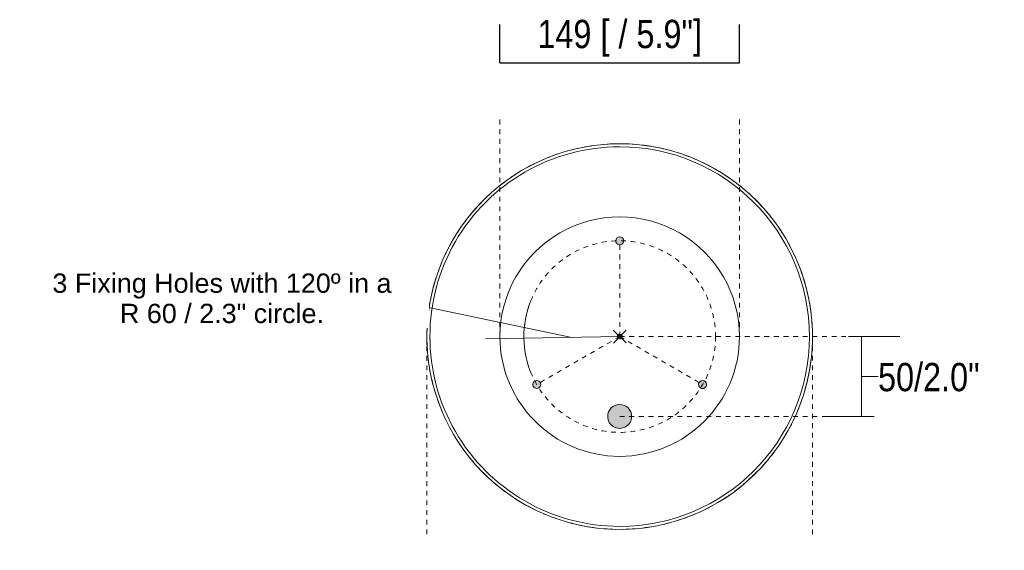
# Model space of a CAD drawing. Header units: millimetres. Extents: x 6154 to 9370, y -3062 to 6985.
# Tile 18 of 22: x 7922 to 8535, y 6461 to 6791. Entities that reach past the tile are written whole.
import ezdxf

# ---------------------------------------------------------------- set-up
doc = ezdxf.new("R2010")
doc.units = ezdxf.units.MM
doc.linetypes.add('Dash', pattern=[6, 3, -3])
doc.layers.add('A-ANNO-DIMS', color=7, linetype='Dash', lineweight=9, true_color=0xd2d2d2)
for name, color, linetype, lineweight in [('A-ANNO-DIMS-8', 7, 'Continuous', 9), ('A-DETL-GENF', 7, 'Continuous', 9), ('E-LITE-EQPM', 7, 'Continuous', 20)]:
    doc.layers.add(name, color=color, linetype=linetype, lineweight=lineweight)
doc.styles.add('Arial', font='arial.ttf', dxfattribs={"height": 12})
doc.styles.add('Arial Narrow', font='ARIALN.TTF', dxfattribs={"height": 17.6})
doc.dimstyles.new('FARO_-_2_2mm_Arial_Narrow_mm_Inch_Left_H', dxfattribs={"dimscale": 304.8, "dimtxt": 18.012385, "dimasz": 0, "dimexe": 0.07874, "dimexo": 0.0625, "dimgap": 0.013123, "dimtad": 3, "dimtih": 1, "dimtoh": 1, "dimdec": 0, "dimzin": 0, "dimdsep": 46, "dimtxsty": 'Arial Narrow', "dimblk1": 'NONE', "dimblk2": 'NONE', "dimsah": 1, "dimcen": 0.09, "dimadec": 0, "dimazin": 0, "dimtfac": 1, "dimtdec": 4, "dimtix": 1, "dimtmove": 1, "dimatfit": 3, "dimfxl": 0.026247, "dimfxlon": 1, "dimtvp": 1, "dimtolj": 1, "dimtzin": 0, "dimarcsym": 2})
doc.dimstyles.new('FARO_-_2_2mm_Arial_Narrow_mm_Inch_Right_1', dxfattribs={"dimscale": 304.8, "dimtxt": 18.012385, "dimasz": 0, "dimexe": 0.07874, "dimexo": 0.0625, "dimgap": 0.013123, "dimtad": 1, "dimdec": 0, "dimzin": 0, "dimdsep": 46, "dimtxsty": 'Arial Narrow', "dimblk1": 'NONE', "dimblk2": 'NONE', "dimsah": 1, "dimcen": 0.09, "dimadec": 0, "dimazin": 0, "dimtfac": 1, "dimtdec": 4, "dimtix": 1, "dimtmove": 0, "dimatfit": 3, "dimfxl": 0.026247, "dimfxlon": 1, "dimtvp": 1, "dimtolj": 1, "dimtzin": 0, "dimarcsym": 2})
doc.dimstyles.new('Radial_-_3mm_Arial', dxfattribs={"dimscale": 304.8, "dimtxt": 12.243113, "dimasz": 0, "dimexe": 0.07874, "dimexo": 0, "dimgap": 0.045932, "dimtad": 3, "dimjust": 3, "dimtih": 1, "dimtoh": 1, "dimdec": 0, "dimzin": 0, "dimdsep": 46, "dimtxsty": 'Arial', "dimblk1": 'NONE', "dimblk2": 'NONE', "dimsah": 1, "dimcen": 0.09, "dimdle": 0.07874, "dimadec": 0, "dimazin": 0, "dimtfac": 1, "dimtdec": 4, "dimtix": 1, "dimtmove": 0, "dimatfit": 2, "dimfxl": 1, "dimtvp": 1, "dimtfill": 1, "dimtolj": 1, "dimtzin": 0, "dimarcsym": 2})

# ---------------------------------------------------------------- blocks, each defined once
blk = doc.blocks.new('20116 - 20116 SAIGON IN Ivory white pendant lamp ø700-517438-Planta_PDF Fixing Holes')
at = {"layer": 'E-LITE-EQPM', "color": 253, "true_color": 0xaaaaaa}
for p, q in [((-2.34, 119.95), (-2.34, 119.85)), ((8.21, 119.69), (8.2, 119.57)), ((18.69, 118.5), (18.67, 118.38)), ((58.4, 104.82), (58.34, 104.73)), ((67.38, 99.28), (67.3, 99.16)), ((75.84, 92.98), (75.75, 92.87)), ((-92.24, 76.69), (-92.15, 76.62)), ((108.2, 51.83), (108.09, 51.78)), ((112.34, 42.12), (112.21, 42.07)), ((-115.92, 30.84), (-115.82, 30.82)), ((115.61, 32.09), (115.49, 32.06)), ((-118.17, 20.55), (-118.07, 20.53)), ((-119.71, 7.46), (-119.61, 7.45)), ((119.56, -9.72), (119.46, -9.71)), ((118.25, -20.19), (118.13, -20.17)), ((116.03, -30.49), (115.92, -30.46)), ((-115.7, -31.73), (-115.59, -31.7)), ((-112.46, -41.77), (-112.34, -41.73)), ((99.88, -66.41), (99.79, -66.35)), ((-83.99, -85.7), (-83.9, -85.61)), ((-76.13, -92.73), (-76.04, -92.62)), ((-67.69, -99.06), (-67.62, -98.95)), ((-58.73, -104.64), (-58.68, -104.55)), ((52.84, -107.7), (52.79, -107.59)), ((-29.41, -116.34), (-29.38, -116.22)), ((43.18, -111.92), (43.14, -111.81)), ((-19.07, -118.46), (-19.05, -118.32)), ((-8.59, -119.68), (-8.58, -119.54)), ((1.95, -119.97), (1.95, -119.86))]:
    blk.add_line(p, q, dxfattribs=at)
for radius, start, end in [(118.12, 83.39527, 263.39527), (120, 102.77041, 106.65667), (120, 95.72375, 101.04672), (118.12, 263.39527, 83.39527), (120, 89.99002, 95.39527), (120, 84.48419, 88.0362), (120, 78.86475, 82.18238), (120, 72.94062, 76.63924), (120, 108.75499, 112.18286), (120, 65.68002, 70.97327), (120, 114.48376, 117.98037), (120, 59.99635, 65.39527), (120, 119.99624, 125.39527), (120, 54.48355, 57.98012), (120, 125.70991, 131.04745), (120, 48.75417, 52.18309), (120, 132.76755, 136.65769), (120, 42.76807, 46.64227), (120, 138.75311, 142.18441), (74.54, 353.39527, 173.39527), (120, 35.70958, 41.04732), (120, 144.48237, 147.98305), (120, 29.99529, 35.39527), (120, 149.9951, 155.39527), (120, 24.48201, 27.98262), (120, 155.718, 161.02041), (120, 18.75169, 22.1848), (120, 162.76277, 166.65924), (120, 12.76348, 16.65846), (120, 168.75025, 172.18661), (120, 5.72353, 11.04848), (120, 174.4804, 177.98663), (74.54, 173.39527, 353.39527), (120, 359.9938, 5.39527), (120, 179.99359, 185.39527), (1.5, 0, 180), (1.5, 180, 360), (120, 354.47999, 357.98613), (120, 185.72398, 191.05003), (120, 348.74861, 352.18706), (120, 192.75737, 196.66091), (120, 342.75808, 346.66013), (120, 198.74717, 202.18886), (120, 335.71754, 341.04985), (120, 204.47837, 207.99013), (120, 329.99228, 335.39527), (120, 209.9921, 215.39527), (120, 324.47801, 327.9897), (120, 215.70961, 221.05119), (120, 318.74575, 322.18926), (120, 222.75279, 226.66226), (120, 312.75331, 316.66169), (120, 228.7447, 232.19058), (120, 305.70928, 311.05106), (120, 234.47683, 237.99263), (120, 299.99114, 305.39527), (120, 239.99104, 245.39527), (120, 245.68004, 250.97851), (120, 294.47662, 297.99238), (120, 252.92144, 256.64557), (120, 282.75044, 286.66271), (120, 288.74388, 292.19081), (120, 258.85243, 262.19129), (120, 264.5145, 268.05006), (120, 269.98395, 275.39527), (120, 275.72377, 281.05179)]:
    blk.add_arc((0, 0), radius, start, end, dxfattribs=at)
blk = doc.blocks.new('DIMBLOCK7-Planta_PDF Fixing Holes')
at = {"layer": 'A-ANNO-DIMS', "color": 0, "linetype": 'Continuous', "lineweight": -2, "transparency": 16777216}
for p, q in [((8221.33, 6764.37), (8221.33, 6788.37)), ((8370.42, 6764.37), (8370.42, 6788.37)), ((8221.33, 6764.37), (8370.42, 6764.37))]:
    blk.add_line(p, q, dxfattribs=at)
at = {"layer": 'Defpoints', "color": 0, "linetype": 'Continuous', "transparency": 16777216}
for p in [(8370.42, 6764.37), (8221.33, 6756.37), (8370.42, 6756.37)]:
    blk.add_point(p, dxfattribs=at)
at = {"layer": 'A-ANNO-DIMS', "color": 0, "linetype": 'Continuous', "transparency": 16777216, "insert": (8295.88, 6779.77), "char_height": 17.6, "width": 153.0195, "attachment_point": 5, "style": 'Arial Narrow'}
blk.add_mtext('\\A1;149 [ / 5.9"]', dxfattribs=at)
blk = doc.blocks.new('_None')
blk = doc.blocks.new('DIMBLOCK8-Planta_PDF Fixing Holes')
at = {"layer": 'A-ANNO-DIMS-8', "transparency": 16777216}
for p, q in [((8153.22, 6617.22), (8266.07, 6593.62)), ((8153.22, 6617.22), (8153.22, 6617.22)), ((8291.81, 6598.05), (8299.95, 6590.18)), ((8291.95, 6590.05), (8299.81, 6598.18)), ((8295.88, 6594.12), (8212.25, 6592.74))]:
    blk.add_line(p, q, dxfattribs=at)
blk.add_arc((8295.88, 6594.12), 59.64, 157.88506, 204.00064, dxfattribs=at)
at = {"layer": 'A-ANNO-DIMS-8', "color": 0, "transparency": 16777216, "insert": (8048.3, 6633.36), "char_height": 12, "width": 251.8101, "attachment_point": 2, "line_spacing_factor": 0.941778, "style": 'Arial', "bg_fill": 3, "box_fill_scale": 1.25, "bg_fill_color": 256, "bg_fill_true_color": 13158600, "bg_fill_transparency": 0}
blk.add_mtext('3 Fixing Holes with 120º in a\\PR 60 / 2.3" circle.', dxfattribs=at)
blk = doc.blocks.new('DIMBLOCK9-Planta_PDF Fixing Holes')
at = {"layer": 'A-ANNO-DIMS-8', "color": 251, "true_color": 0x5b5b5b, "transparency": 16777216}
for p, q in [((8438.33, 6594.12), (8470.33, 6594.12)), ((8446.33, 6594.12), (8438.33, 6594.12)), ((8446.33, 6544.42), (8446.33, 6594.12)), ((8446.33, 6569.27), (8446.33, 6569.27)), ((8456.71, 6569.27), (8446.33, 6569.27)), ((8446.46, 6544.42), (8422.33, 6544.42)), ((8446.33, 6544.42), (8454.33, 6544.42))]:
    blk.add_line(p, q, dxfattribs=at)
at = {"layer": 'A-ANNO-DIMS-8', "color": 0, "transparency": 16777216, "insert": (8456.71, 6577.72), "char_height": 17.6, "width": 75.8236, "attachment_point": 1, "line_spacing_factor": 0.974696, "style": 'Arial Narrow'}
blk.add_mtext('50/2.0"', dxfattribs=at)

msp = doc.modelspace()

# ---------------------------------------------------------------- hatches: boundary and pattern name
at = {"layer": 'A-DETL-GENF', "true_color": 0xe2e2e2}
h = msp.add_hatch(color=254, dxfattribs=at)
h.paths.add_polyline_path([(8295.87, 6536.96), (8297.87, 6537.24), (8299.73, 6538.06), (8301.15, 6539.15), (8302.33, 6540.69), (8303.08, 6542.49), (8303.33, 6544.42), (8303.08, 6546.35), (8302.21, 6548.3), (8301.15, 6549.69), (8299.6, 6550.87), (8297.8, 6551.62), (8295.7, 6551.85), (8293.95, 6551.62), (8292.15, 6550.87), (8290.6, 6549.69), (8289.42, 6548.14), (8288.66, 6546.23), (8288.42, 6544.42), (8288.67, 6542.49), (8289.42, 6540.69), (8290.6, 6539.15), (8292.15, 6537.96), (8293.95, 6537.22), (8295.7, 6536.98)])
h.paths.add_polyline_path([(8347.52, 6561.81), (8348.16, 6561.89), (8348.76, 6562.14), (8349.31, 6562.58), (8349.67, 6563.05), (8349.93, 6563.72), (8350.01, 6564.29), (8349.92, 6564.94), (8349.67, 6565.53), (8349.28, 6566.05), (8348.76, 6566.44), (8348.16, 6566.69), (8347.52, 6566.78), (8346.83, 6566.67), (8346.28, 6566.44), (8345.59, 6565.82), (8345.37, 6565.53), (8345.08, 6564.63), (8345.04, 6564.29), (8345.12, 6563.65), (8345.37, 6563.05), (8345.76, 6562.54), (8346.28, 6562.14), (8346.88, 6561.89)])
h.paths.add_polyline_path([(8244.23, 6561.81), (8244.88, 6561.9), (8245.47, 6562.15), (8246.02, 6562.58), (8246.38, 6563.05), (8246.63, 6563.65), (8246.67, 6564.63), (8246.63, 6564.94), (8246.38, 6565.54), (8245.81, 6566.19), (8245.47, 6566.45), (8244.88, 6566.69), (8244.23, 6566.78), (8243.53, 6566.67), (8242.99, 6566.45), (8242.48, 6566.05), (8242.08, 6565.54), (8241.79, 6564.63), (8241.75, 6564.3), (8241.83, 6563.65), (8242.08, 6563.05), (8242.48, 6562.54), (8242.99, 6562.15), (8243.64, 6561.89)])
h.paths.add_polyline_path([(8295.88, 6651.26), (8296.53, 6651.35), (8297.12, 6651.59), (8297.64, 6651.99), (8298.04, 6652.51), (8298.28, 6653.1), (8298.37, 6653.74), (8298.28, 6654.39), (8297.87, 6655.2), (8297.64, 6655.5), (8297.12, 6655.9), (8296.53, 6656.14), (8295.7, 6656.21), (8295.24, 6656.14), (8294.64, 6655.9), (8294.13, 6655.5), (8293.73, 6654.99), (8293.48, 6654.39), (8293.4, 6653.74), (8293.53, 6652.98), (8293.73, 6652.5), (8294.13, 6651.99), (8294.64, 6651.59), (8295.24, 6651.35), (8295.7, 6651.28)])

# ---------------------------------------------------------------- linework, layer by layer
at = {"layer": 'A-ANNO-DIMS'}
for p, q in [((8221.33, 6594.11), (8221.33, 6730.18)), ((8370.42, 6594.12), (8370.42, 6730.18)), ((8295.88, 6594.12), (8295.88, 6654.12)), ((8175.88, 6594.11), (8175.88, 6468.56)), ((8295.88, 6594.12), (8244.23, 6564.3)), ((8295.88, 6594.12), (8347.52, 6564.29)), ((8295.88, 6594.12), (8436.7, 6594.12)), ((8415.88, 6594.12), (8415.88, 6468.56)), ((8295.87, 6544.42), (8436.7, 6544.42))]:
    msp.add_line(p, q, dxfattribs=at)
msp.add_circle((8295.88, 6594.12), 59.64, dxfattribs=at)
at = {"layer": 'E-LITE-EQPM', "color": 253, "true_color": 0xaaaaaa}
for centre, radius, start, end in [((8295.88, 6594.11), 120, 97.65918, 277.65918), ((8295.88, 6594.11), 120, 277.65918, 97.65918), ((8295.88, 6653.74), 2.48, 359.99745, 179.99745), ((8295.88, 6653.74), 2.48, 179.99745, 359.99745), ((8244.23, 6564.3), 2.48, 359.99745, 179.99745), ((8244.23, 6564.3), 2.48, 179.99745, 359.99745), ((8347.52, 6564.29), 2.48, 359.99745, 179.99745), ((8347.52, 6564.29), 2.48, 179.99745, 359.99745), ((8295.87, 6544.42), 7.45, 359.99745, 179.99745), ((8295.87, 6544.42), 7.45, 179.99745, 359.99745)]:
    msp.add_arc(centre, radius, start, end, dxfattribs=at)
at = {"layer": 'E-LITE-EQPM'}
for centre, radius, start, end in [((8295.88, 6653.74), 2.48, 359.99745, 179.99745), ((8295.88, 6653.74), 2.48, 179.99745, 359.99745), ((8244.23, 6564.3), 2.48, 359.99745, 179.99745), ((8244.23, 6564.3), 2.48, 179.99745, 359.99745), ((8347.52, 6564.29), 2.48, 359.99745, 179.99745), ((8347.52, 6564.29), 2.48, 179.99745, 359.99745), ((8295.87, 6544.42), 7.45, 359.99745, 179.99745), ((8295.87, 6544.42), 7.45, 179.99745, 359.99745)]:
    msp.add_arc(centre, radius, start, end, dxfattribs=at)

# ---------------------------------------------------------------- block references
at = {"layer": 'E-LITE-EQPM', "color": 253, "true_color": 0xaaaaaa, "extrusion": (0, 0, -1), "rotation": 6.607276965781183}
msp.add_blockref('20116 - 20116 SAIGON IN Ivory white pendant lamp ø700-517438-Planta_PDF Fixing Holes', (-8295.88, 6594.11), dxfattribs=at)

# ---------------------------------------------------------------- dimensions: what is measured, and where the dimension line sits
at = {"layer": 'A-ANNO-DIMS', "color": 251, "linetype": 'Continuous', "true_color": 0x5b5b5b}
dim = msp.add_linear_dim(base=(8370.42, 6764.37), p1=(8221.33, 6756.37), p2=(8370.42, 6756.37), text='<>\\X', dimstyle='FARO_-_2_2mm_Arial_Narrow_mm_Inch_Right_1', override={"dimpost": '<>', "dimfxl": 149.08349}, dxfattribs=at)
dim.commit()
dim.dimension.update_dxf_attribs({"geometry": 'DIMBLOCK7-Planta_PDF Fixing Holes', "text_midpoint": (8295.88, 6764.37)})
dim = msp.add_linear_dim(base=(8446.33, 6594.12), p1=(8454.33, 6544.42), p2=(8438.33, 6594.12), angle=90, dimstyle='FARO_-_2_2mm_Arial_Narrow_mm_Inch_Left_H', override={"dimtih": 1, "dimtoh": 1, "dimpost": '<>', "dimfxl": 52.211264}, dxfattribs=at)
dim.commit()
dim.dimension.update_dxf_attribs({"geometry": 'DIMBLOCK9-Planta_PDF Fixing Holes', "text_midpoint": (8494.62, 6565.98), "dimtype": 160})

# ---------------------------------------------------------------- next in the draw order: dimensions: what is measured, and where the dimension line sits
at = {"layer": 'A-ANNO-DIMS', "color": 7, "linetype": 'Continuous'}
dim = msp.add_radius_dim(center=(8295.88, 6594.12), mpoint=(8236.25, 6593.13), text='3 Fixing Holes with 120º in a\\P<>circle.', dimstyle='Radial_-_3mm_Arial', override={"dimpost": 'R<>'}, dxfattribs=at)
dim.commit()
dim.dimension.update_dxf_attribs({"geometry": 'DIMBLOCK8-Planta_PDF Fixing Holes', "text_midpoint": (8265.51, 6627.36)})

doc.saveas('drawing.dxf')
